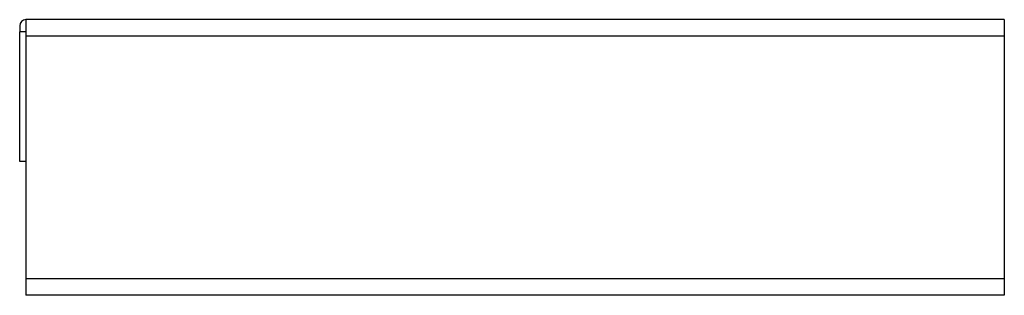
# Model space of a CAD drawing. Header units: millimetres. Extents: x 3963.556 to 3963.795, y 1953.279 to 1953.346.
import ezdxf

# ---------------------------------------------------------------- set-up
doc = ezdxf.new("R2010")
doc.units = ezdxf.units.MM
doc.layers.add('SANINDUSA', color=3, linetype='Continuous')

msp = doc.modelspace()

# ---------------------------------------------------------------- linework, layer by layer
at = {"layer": 'SANINDUSA'}
for p, q in [((3963.79528, 1953.34597), (3963.55778, 1953.34597)), ((3963.55778, 1953.34597), (3963.55778, 1953.34197)), ((3963.79528, 1953.34597), (3963.79528, 1953.34197)), ((3963.55628, 1953.34447), (3963.55628, 1953.34297)), ((3963.55628, 1953.34147), (3963.55628, 1953.34297)), ((3963.55778, 1953.34297), (3963.55628, 1953.34297)), ((3963.55628, 1953.31147), (3963.55628, 1953.34147)), ((3963.79528, 1953.34197), (3963.55778, 1953.34197)), ((3963.55778, 1953.34197), (3963.55778, 1953.28297)), ((3963.79528, 1953.34197), (3963.79528, 1953.28297)), ((3963.55778, 1953.31147), (3963.55628, 1953.31147)), ((3963.79528, 1953.28297), (3963.55778, 1953.28297)), ((3963.55778, 1953.28297), (3963.55778, 1953.27897)), ((3963.79528, 1953.28297), (3963.79528, 1953.27897)), ((3963.79528, 1953.27897), (3963.55778, 1953.27897))]:
    msp.add_line(p, q, dxfattribs=at)
msp.add_arc((3963.55778, 1953.34447), 0.0015, 90, 180, dxfattribs=at)

doc.saveas('drawing.dxf')
